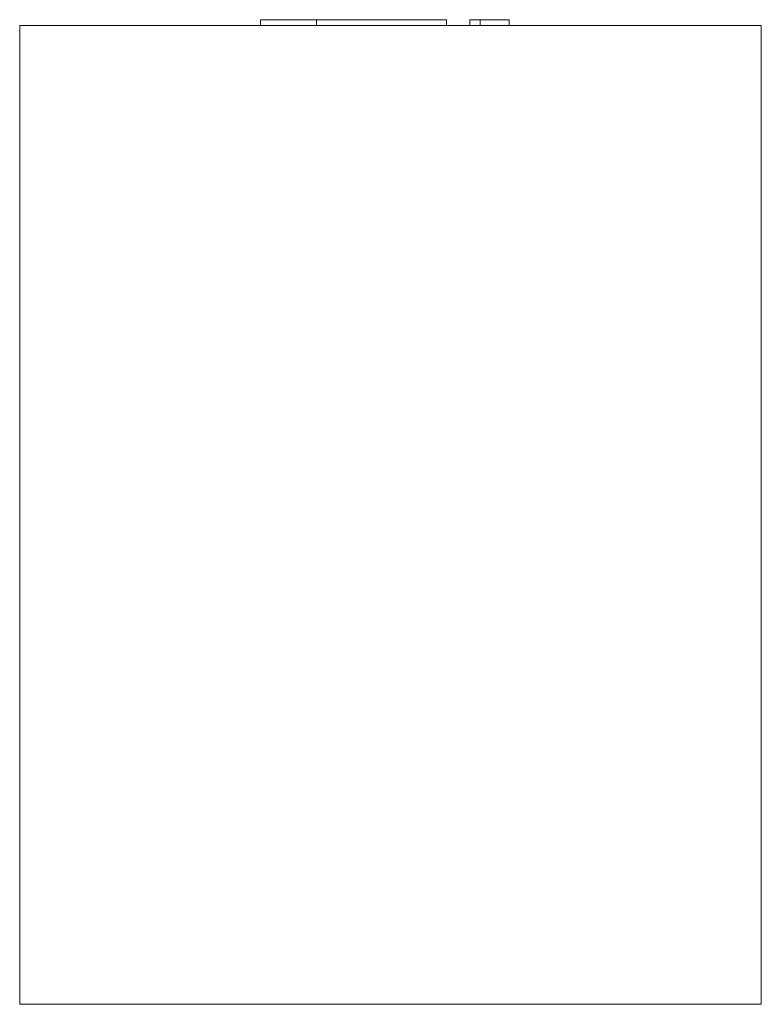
# Model space of a CAD drawing. Header units: millimetres. Extents: x -125 to 125, y -331 to 1.
import ezdxf

# ---------------------------------------------------------------- set-up
doc = ezdxf.new("R2010")
doc.units = ezdxf.units.MM

# ---------------------------------------------------------------- blocks, each defined once
blk = doc.blocks.new('RSen_56_ME_FB_LOD200 - convector - hybrid_jaga - clbb0_02516533 - ceiling recessed - T21_jaga_clima beam ceiling recess_lxhxd 1650x250x330 mm-283291-right')
at = {"lineweight": 18}
for p, q in [((-125, -331), (-125, -1)), ((-125, -1), (125, -1)), ((125, -1), (125, -331)), ((125, -331), (-125, -331))]:
    blk.add_line(p, q, dxfattribs=at)
blk = doc.blocks.new('RSen_55_GM_FB_logo - SH_jaga - standard-260147-right')
at = {"lineweight": 18}
for p, q in [((-43.85, 1), (-43.85, -1)), ((-43.85, 1), (-25, 1)), ((-25, 1), (6.94, 1)), ((-25, -1), (-25, 1)), ((6.94, 1), (18.85, 1)), ((18.85, -1), (18.85, 1)), ((26.71, 1), (30.26, 1)), ((26.71, -1), (26.71, 1)), ((30.26, 1), (40, 1)), ((30.26, 1), (30.26, -1)), ((40, -1), (40, 1))]:
    blk.add_line(p, q, dxfattribs=at)

msp = doc.modelspace()

# ---------------------------------------------------------------- block references
at = {"lineweight": 18}
for name in ['RSen_55_GM_FB_logo - SH_jaga - standard-260147-right', 'RSen_56_ME_FB_LOD200 - convector - hybrid_jaga - clbb0_02516533 - ceiling recessed - T21_jaga_clima beam ceiling recess_lxhxd 1650x250x330 mm-283291-right']:
    msp.add_blockref(name, (0, 0), dxfattribs=at)

doc.saveas('drawing.dxf')
